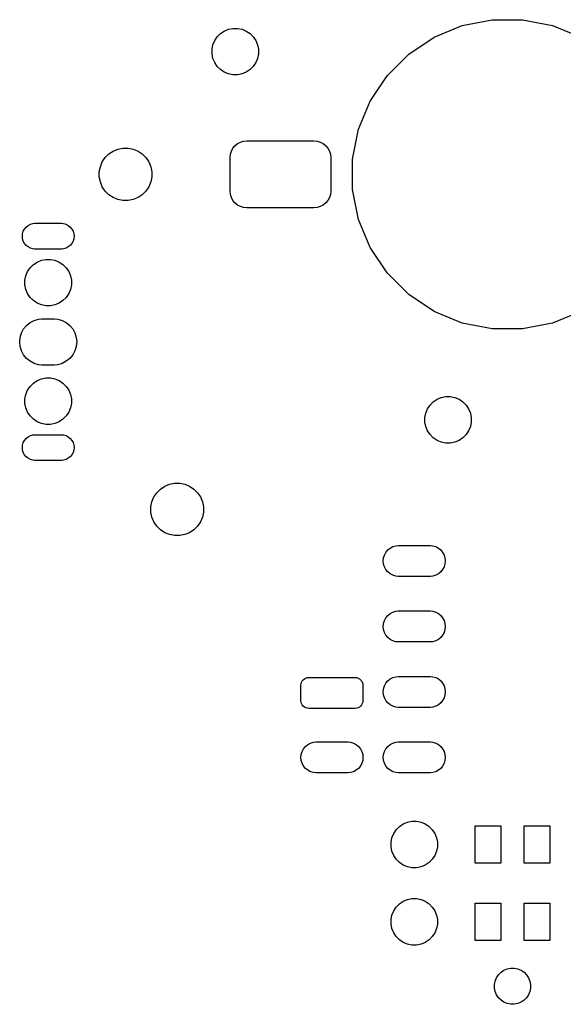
# Model space of a CAD drawing. Extents: x 5.09 to 6.74, y -5.6 to -2.91.
# Tile 1 of 3: x 5.09 to 5.92, y -5.6 to -4.09. Entities that reach past the tile are written whole.
import ezdxf

# ---------------------------------------------------------------- set-up
doc = ezdxf.new("R2010")
doc.units = 0
doc.header["$MEASUREMENT"] = 0
doc.layers.add('BLACK', color=7, linetype='CONTINUOUS')

msp = doc.modelspace()

# ---------------------------------------------------------------- linework, layer by layer
at = {"layer": 'BLACK', "linetype": 'CONTINUOUS'}
for p, q in [((5.72669, -4.12137), (5.76968, -4.10357)), ((5.76968, -4.10357), (5.81532, -4.09449)), ((5.81532, -4.09449), (5.86185, -4.09449)), ((5.86185, -4.09449), (5.90749, -4.10357)), ((5.90749, -4.10357), (5.95048, -4.12137)), ((5.39187, -4.12644), (5.39575, -4.12064)), ((5.39575, -4.12064), (5.40068, -4.11571)), ((5.40068, -4.11571), (5.40648, -4.11183)), ((5.40648, -4.11183), (5.41293, -4.10916)), ((5.41293, -4.10916), (5.41978, -4.1078)), ((5.41978, -4.1078), (5.42676, -4.1078)), ((5.42676, -4.1078), (5.4336, -4.10916)), ((5.4336, -4.10916), (5.44005, -4.11183)), ((5.44005, -4.11183), (5.44585, -4.11571)), ((5.44585, -4.11571), (5.45079, -4.12064)), ((5.45079, -4.12064), (5.45467, -4.12644)), ((5.38783, -4.13974), (5.3892, -4.13289)), ((5.3892, -4.13289), (5.39187, -4.12644)), ((5.45467, -4.12644), (5.45734, -4.13289)), ((5.45734, -4.13289), (5.4587, -4.13974)), ((5.688, -4.14722), (5.72669, -4.12137)), ((5.38783, -4.14672), (5.38783, -4.13974)), ((5.3892, -4.15356), (5.38783, -4.14672)), ((5.4587, -4.14672), (5.45734, -4.15356)), ((5.4587, -4.13974), (5.4587, -4.14672)), ((5.6551, -4.18013), (5.688, -4.14722)), ((5.39187, -4.16001), (5.3892, -4.15356)), ((5.39575, -4.16582), (5.39187, -4.16001)), ((5.40068, -4.17075), (5.39575, -4.16582)), ((5.45079, -4.16582), (5.44585, -4.17075)), ((5.45467, -4.16001), (5.45079, -4.16582)), ((5.45734, -4.15356), (5.45467, -4.16001)), ((5.40648, -4.17463), (5.40068, -4.17075)), ((5.41293, -4.1773), (5.40648, -4.17463)), ((5.41978, -4.17866), (5.41293, -4.1773)), ((5.42676, -4.17866), (5.41978, -4.17866)), ((5.4336, -4.1773), (5.42676, -4.17866)), ((5.44005, -4.17463), (5.4336, -4.1773)), ((5.44585, -4.17075), (5.44005, -4.17463)), ((5.62925, -4.21882), (5.6551, -4.18013)), ((5.61144, -4.26181), (5.62925, -4.21882)), ((5.60236, -4.30744), (5.61144, -4.26181)), ((5.42285, -4.28702), (5.42673, -4.28384)), ((5.42673, -4.28384), (5.43115, -4.28148)), ((5.43115, -4.28148), (5.43595, -4.28002)), ((5.43595, -4.28002), (5.44094, -4.27953)), ((5.44094, -4.27953), (5.54331, -4.27953)), ((5.54331, -4.27953), (5.5483, -4.28002)), ((5.5483, -4.28002), (5.5531, -4.28148)), ((5.5531, -4.28148), (5.55752, -4.28384)), ((5.55752, -4.28384), (5.5614, -4.28702)), ((5.22477, -4.30516), (5.23036, -4.29958)), ((5.23036, -4.29958), (5.23692, -4.29519)), ((5.23692, -4.29519), (5.24421, -4.29217)), ((5.24421, -4.29217), (5.25196, -4.29063)), ((5.25196, -4.29063), (5.25985, -4.29063)), ((5.25985, -4.29063), (5.2676, -4.29217)), ((5.2676, -4.29217), (5.27489, -4.29519)), ((5.27489, -4.29519), (5.28145, -4.29958)), ((5.28145, -4.29958), (5.28704, -4.30516)), ((5.41535, -4.30512), (5.41585, -4.30013)), ((5.41585, -4.30013), (5.4173, -4.29533)), ((5.4173, -4.29533), (5.41967, -4.2909)), ((5.41967, -4.2909), (5.42285, -4.28702)), ((5.5614, -4.28702), (5.56458, -4.2909)), ((5.56458, -4.2909), (5.56695, -4.29533)), ((5.56695, -4.29533), (5.56841, -4.30013)), ((5.56841, -4.30013), (5.5689, -4.30512)), ((5.21737, -4.31902), (5.22039, -4.31172)), ((5.22039, -4.31172), (5.22477, -4.30516)), ((5.28704, -4.30516), (5.29142, -4.31172)), ((5.29142, -4.31172), (5.29444, -4.31902)), ((5.41535, -4.3563), (5.41535, -4.30512)), ((5.5689, -4.30512), (5.5689, -4.3563)), ((5.60236, -4.35397), (5.60236, -4.30744)), ((5.21583, -4.32676), (5.21737, -4.31902)), ((5.21583, -4.33466), (5.21583, -4.32676)), ((5.29444, -4.31902), (5.29598, -4.32676)), ((5.29598, -4.32676), (5.29598, -4.33466)), ((5.21737, -4.3424), (5.21583, -4.33466)), ((5.22039, -4.34969), (5.21737, -4.3424)), ((5.29444, -4.3424), (5.29142, -4.34969)), ((5.29598, -4.33466), (5.29444, -4.3424)), ((5.22477, -4.35626), (5.22039, -4.34969)), ((5.23036, -4.36184), (5.22477, -4.35626)), ((5.28704, -4.35626), (5.28145, -4.36184)), ((5.29142, -4.34969), (5.28704, -4.35626)), ((5.41585, -4.36129), (5.41535, -4.3563)), ((5.4173, -4.36609), (5.41585, -4.36129)), ((5.56841, -4.36129), (5.56695, -4.36609)), ((5.5689, -4.3563), (5.56841, -4.36129)), ((5.61144, -4.39961), (5.60236, -4.35397)), ((5.23692, -4.36623), (5.23036, -4.36184)), ((5.24421, -4.36925), (5.23692, -4.36623)), ((5.25196, -4.37079), (5.24421, -4.36925)), ((5.25985, -4.37079), (5.25196, -4.37079)), ((5.2676, -4.36925), (5.25985, -4.37079)), ((5.27489, -4.36623), (5.2676, -4.36925)), ((5.28145, -4.36184), (5.27489, -4.36623)), ((5.41967, -4.37052), (5.4173, -4.36609)), ((5.42285, -4.37439), (5.41967, -4.37052)), ((5.42673, -4.37758), (5.42285, -4.37439)), ((5.5614, -4.37439), (5.55752, -4.37758)), ((5.56458, -4.37052), (5.5614, -4.37439)), ((5.56695, -4.36609), (5.56458, -4.37052)), ((5.43115, -4.37994), (5.42673, -4.37758)), ((5.43595, -4.3814), (5.43115, -4.37994)), ((5.44094, -4.38189), (5.43595, -4.3814)), ((5.54331, -4.38189), (5.44094, -4.38189)), ((5.5483, -4.3814), (5.54331, -4.38189)), ((5.5531, -4.37994), (5.5483, -4.3814)), ((5.55752, -4.37758), (5.5531, -4.37994)), ((5.11054, -4.40692), (5.11425, -4.4058)), ((5.11425, -4.4058), (5.11714, -4.40551)), ((5.11714, -4.40551), (5.15845, -4.40551)), ((5.15845, -4.40551), (5.16134, -4.4058)), ((5.16134, -4.4058), (5.16505, -4.40692)), ((5.62925, -4.4426), (5.61144, -4.39961)), ((5.09833, -4.4252), (5.09871, -4.42134)), ((5.09871, -4.42134), (5.09984, -4.41763)), ((5.09984, -4.41763), (5.10166, -4.41421)), ((5.10166, -4.41421), (5.10412, -4.41121)), ((5.10412, -4.41121), (5.10712, -4.40875)), ((5.10712, -4.40875), (5.11054, -4.40692)), ((5.16505, -4.40692), (5.16847, -4.40875)), ((5.16847, -4.40875), (5.17147, -4.41121)), ((5.17147, -4.41121), (5.17393, -4.41421)), ((5.17393, -4.41421), (5.17575, -4.41763)), ((5.17575, -4.41763), (5.17688, -4.42134)), ((5.17688, -4.42134), (5.17726, -4.4252)), ((5.09871, -4.42906), (5.09833, -4.4252)), ((5.09984, -4.43277), (5.09871, -4.42906)), ((5.10166, -4.43619), (5.09984, -4.43277)), ((5.10412, -4.43918), (5.10166, -4.43619)), ((5.17393, -4.43619), (5.17147, -4.43918)), ((5.17575, -4.43277), (5.17393, -4.43619)), ((5.17688, -4.42906), (5.17575, -4.43277)), ((5.17726, -4.4252), (5.17688, -4.42906)), ((5.10712, -4.44164), (5.10412, -4.43918)), ((5.11054, -4.44347), (5.10712, -4.44164)), ((5.11425, -4.4446), (5.11054, -4.44347)), ((5.11714, -4.44488), (5.11425, -4.4446)), ((5.15845, -4.44488), (5.11714, -4.44488)), ((5.16134, -4.4446), (5.15845, -4.44488)), ((5.16505, -4.44347), (5.16134, -4.4446)), ((5.16847, -4.44164), (5.16505, -4.44347)), ((5.17147, -4.43918), (5.16847, -4.44164)), ((5.6551, -4.48129), (5.62925, -4.4426)), ((5.11521, -4.46854), (5.12101, -4.46466)), ((5.12101, -4.46466), (5.12746, -4.46199)), ((5.12746, -4.46199), (5.13431, -4.46063)), ((5.13431, -4.46063), (5.14129, -4.46063)), ((5.14129, -4.46063), (5.14813, -4.46199)), ((5.14813, -4.46199), (5.15458, -4.46466)), ((5.15458, -4.46466), (5.16038, -4.46854)), ((5.10372, -4.48573), (5.10639, -4.47928)), ((5.10639, -4.47928), (5.11027, -4.47348)), ((5.11027, -4.47348), (5.11521, -4.46854)), ((5.16038, -4.46854), (5.16532, -4.47348)), ((5.16532, -4.47348), (5.1692, -4.47928)), ((5.1692, -4.47928), (5.17187, -4.48573)), ((5.688, -4.51419), (5.6551, -4.48129)), ((5.10236, -4.49257), (5.10372, -4.48573)), ((5.10236, -4.49955), (5.10236, -4.49257)), ((5.17187, -4.48573), (5.17323, -4.49257)), ((5.17323, -4.49257), (5.17323, -4.49955)), ((5.10372, -4.5064), (5.10236, -4.49955)), ((5.10639, -4.51285), (5.10372, -4.5064)), ((5.17187, -4.5064), (5.1692, -4.51285)), ((5.17323, -4.49955), (5.17187, -4.5064)), ((5.11027, -4.51865), (5.10639, -4.51285)), ((5.11521, -4.52359), (5.11027, -4.51865)), ((5.12101, -4.52746), (5.11521, -4.52359)), ((5.16038, -4.52359), (5.15458, -4.52746)), ((5.16532, -4.51865), (5.16038, -4.52359)), ((5.1692, -4.51285), (5.16532, -4.51865)), ((5.72669, -4.54004), (5.688, -4.51419)), ((5.12746, -4.53013), (5.12101, -4.52746)), ((5.13431, -4.5315), (5.12746, -4.53013)), ((5.14129, -4.5315), (5.13431, -4.5315)), ((5.14813, -4.53013), (5.14129, -4.5315)), ((5.15458, -4.52746), (5.14813, -4.53013)), ((5.76968, -4.55785), (5.72669, -4.54004)), ((5.95048, -4.54004), (5.90749, -4.55785)), ((5.11014, -4.55701), (5.1163, -4.55372)), ((5.1163, -4.55372), (5.12298, -4.55169)), ((5.12298, -4.55169), (5.12818, -4.55118)), ((5.12818, -4.55118), (5.14741, -4.55118)), ((5.14741, -4.55118), (5.15262, -4.55169)), ((5.15262, -4.55169), (5.15929, -4.55372)), ((5.15929, -4.55372), (5.16545, -4.55701)), ((5.09703, -4.57299), (5.10032, -4.56683)), ((5.10032, -4.56683), (5.10475, -4.56144)), ((5.10475, -4.56144), (5.11014, -4.55701)), ((5.16545, -4.55701), (5.17085, -4.56144)), ((5.17085, -4.56144), (5.17527, -4.56683)), ((5.17527, -4.56683), (5.17856, -4.57299)), ((5.81532, -4.56693), (5.76968, -4.55785)), ((5.86185, -4.56693), (5.81532, -4.56693)), ((5.90749, -4.55785), (5.86185, -4.56693)), ((5.09432, -4.58661), (5.095, -4.57967)), ((5.095, -4.59356), (5.09432, -4.58661)), ((5.095, -4.57967), (5.09703, -4.57299)), ((5.17856, -4.57299), (5.18059, -4.57967)), ((5.18059, -4.57967), (5.18127, -4.58661)), ((5.18127, -4.58661), (5.18059, -4.59356)), ((5.09703, -4.60024), (5.095, -4.59356)), ((5.10032, -4.60639), (5.09703, -4.60024)), ((5.17856, -4.60024), (5.17527, -4.60639)), ((5.18059, -4.59356), (5.17856, -4.60024)), ((5.10475, -4.61179), (5.10032, -4.60639)), ((5.11014, -4.61622), (5.10475, -4.61179)), ((5.1163, -4.61951), (5.11014, -4.61622)), ((5.16545, -4.61622), (5.15929, -4.61951)), ((5.17085, -4.61179), (5.16545, -4.61622)), ((5.17527, -4.60639), (5.17085, -4.61179)), ((5.12298, -4.62153), (5.1163, -4.61951)), ((5.12818, -4.62205), (5.12298, -4.62153)), ((5.14741, -4.62205), (5.12818, -4.62205)), ((5.15262, -4.62153), (5.14741, -4.62205)), ((5.15929, -4.61951), (5.15262, -4.62153)), ((5.11521, -4.64964), (5.12101, -4.64576)), ((5.12101, -4.64576), (5.12746, -4.64309)), ((5.12746, -4.64309), (5.13431, -4.64173)), ((5.13431, -4.64173), (5.14129, -4.64173)), ((5.14129, -4.64173), (5.14813, -4.64309)), ((5.14813, -4.64309), (5.15458, -4.64576)), ((5.15458, -4.64576), (5.16038, -4.64964)), ((5.10372, -4.66683), (5.10639, -4.66038)), ((5.10639, -4.66038), (5.11027, -4.65458)), ((5.11027, -4.65458), (5.11521, -4.64964)), ((5.16038, -4.64964), (5.16532, -4.65458)), ((5.16532, -4.65458), (5.1692, -4.66038)), ((5.1692, -4.66038), (5.17187, -4.66683)), ((5.10236, -4.67368), (5.10372, -4.66683)), ((5.10236, -4.68066), (5.10236, -4.67368)), ((5.17187, -4.66683), (5.17323, -4.67368)), ((5.17323, -4.67368), (5.17323, -4.68066)), ((5.72544, -4.67819), (5.73125, -4.67431)), ((5.73125, -4.67431), (5.7377, -4.67164)), ((5.7377, -4.67164), (5.74454, -4.67028)), ((5.74454, -4.67028), (5.75152, -4.67028)), ((5.75152, -4.67028), (5.75837, -4.67164)), ((5.75837, -4.67164), (5.76482, -4.67431)), ((5.76482, -4.67431), (5.77062, -4.67819)), ((5.10372, -4.6875), (5.10236, -4.68066)), ((5.10639, -4.69395), (5.10372, -4.6875)), ((5.17187, -4.6875), (5.1692, -4.69395)), ((5.17323, -4.68066), (5.17187, -4.6875)), ((5.71396, -4.69537), (5.71663, -4.68892)), ((5.71663, -4.68892), (5.72051, -4.68312)), ((5.72051, -4.68312), (5.72544, -4.67819)), ((5.77062, -4.67819), (5.77555, -4.68312)), ((5.77555, -4.68312), (5.77943, -4.68892)), ((5.77943, -4.68892), (5.7821, -4.69537)), ((5.11027, -4.69975), (5.10639, -4.69395)), ((5.11521, -4.70469), (5.11027, -4.69975)), ((5.12101, -4.70857), (5.11521, -4.70469)), ((5.16038, -4.70469), (5.15458, -4.70857)), ((5.16532, -4.69975), (5.16038, -4.70469)), ((5.1692, -4.69395), (5.16532, -4.69975)), ((5.7126, -4.70222), (5.71396, -4.69537)), ((5.7126, -4.7092), (5.7126, -4.70222)), ((5.7821, -4.69537), (5.78346, -4.70222)), ((5.78346, -4.70222), (5.78346, -4.7092)), ((5.12746, -4.71124), (5.12101, -4.70857)), ((5.13431, -4.7126), (5.12746, -4.71124)), ((5.14129, -4.7126), (5.13431, -4.7126)), ((5.14813, -4.71124), (5.14129, -4.7126)), ((5.15458, -4.70857), (5.14813, -4.71124)), ((5.71396, -4.71604), (5.7126, -4.7092)), ((5.71663, -4.72249), (5.71396, -4.71604)), ((5.7821, -4.71604), (5.77943, -4.72249)), ((5.78346, -4.7092), (5.7821, -4.71604)), ((5.09984, -4.74046), (5.10166, -4.73704)), ((5.10166, -4.73704), (5.10412, -4.73404)), ((5.10412, -4.73404), (5.10712, -4.73158)), ((5.10712, -4.73158), (5.11054, -4.72976)), ((5.11054, -4.72976), (5.11425, -4.72863)), ((5.11425, -4.72863), (5.11714, -4.72835)), ((5.11714, -4.72835), (5.15845, -4.72835)), ((5.15845, -4.72835), (5.16134, -4.72863)), ((5.16134, -4.72863), (5.16505, -4.72976)), ((5.16505, -4.72976), (5.16847, -4.73158)), ((5.16847, -4.73158), (5.17147, -4.73404)), ((5.17147, -4.73404), (5.17393, -4.73704)), ((5.17393, -4.73704), (5.17575, -4.74046)), ((5.72051, -4.7283), (5.71663, -4.72249)), ((5.72544, -4.73323), (5.72051, -4.7283)), ((5.73125, -4.73711), (5.72544, -4.73323)), ((5.7377, -4.73978), (5.73125, -4.73711)), ((5.76482, -4.73711), (5.75837, -4.73978)), ((5.77062, -4.73323), (5.76482, -4.73711)), ((5.77555, -4.7283), (5.77062, -4.73323)), ((5.77943, -4.72249), (5.77555, -4.7283)), ((5.09833, -4.74803), (5.09871, -4.74417)), ((5.09871, -4.75189), (5.09833, -4.74803)), ((5.09871, -4.74417), (5.09984, -4.74046)), ((5.09984, -4.7556), (5.09871, -4.75189)), ((5.17575, -4.74046), (5.17688, -4.74417)), ((5.17688, -4.75189), (5.17575, -4.7556)), ((5.17688, -4.74417), (5.17726, -4.74803)), ((5.17726, -4.74803), (5.17688, -4.75189)), ((5.74454, -4.74114), (5.7377, -4.73978)), ((5.75152, -4.74114), (5.74454, -4.74114)), ((5.75837, -4.73978), (5.75152, -4.74114)), ((5.10166, -4.75902), (5.09984, -4.7556)), ((5.10412, -4.76202), (5.10166, -4.75902)), ((5.10712, -4.76448), (5.10412, -4.76202)), ((5.11054, -4.76631), (5.10712, -4.76448)), ((5.11425, -4.76743), (5.11054, -4.76631)), ((5.11714, -4.76772), (5.11425, -4.76743)), ((5.16134, -4.76743), (5.15845, -4.76772)), ((5.16505, -4.76631), (5.16134, -4.76743)), ((5.16847, -4.76448), (5.16505, -4.76631)), ((5.17147, -4.76202), (5.16847, -4.76448)), ((5.17393, -4.75902), (5.17147, -4.76202)), ((5.17575, -4.7556), (5.17393, -4.75902)), ((5.15845, -4.76772), (5.11714, -4.76772)), ((5.30351, -4.81697), (5.3091, -4.81139)), ((5.3091, -4.81139), (5.31566, -4.807)), ((5.31566, -4.807), (5.32296, -4.80398)), ((5.32296, -4.80398), (5.3307, -4.80244)), ((5.3307, -4.80244), (5.33859, -4.80244)), ((5.33859, -4.80244), (5.34634, -4.80398)), ((5.34634, -4.80398), (5.35363, -4.807)), ((5.35363, -4.807), (5.36019, -4.81139)), ((5.36019, -4.81139), (5.36578, -4.81697)), ((5.29611, -4.83083), (5.29913, -4.82354)), ((5.29913, -4.82354), (5.30351, -4.81697)), ((5.36578, -4.81697), (5.37016, -4.82354)), ((5.37016, -4.82354), (5.37318, -4.83083)), ((5.29457, -4.83857), (5.29611, -4.83083)), ((5.29457, -4.84647), (5.29457, -4.83857)), ((5.37318, -4.83083), (5.37472, -4.83857)), ((5.37472, -4.83857), (5.37472, -4.84647)), ((5.29611, -4.85421), (5.29457, -4.84647)), ((5.29913, -4.8615), (5.29611, -4.85421)), ((5.37318, -4.85421), (5.37016, -4.8615)), ((5.37472, -4.84647), (5.37318, -4.85421)), ((5.30351, -4.86807), (5.29913, -4.8615)), ((5.3091, -4.87365), (5.30351, -4.86807)), ((5.36578, -4.86807), (5.36019, -4.87365)), ((5.37016, -4.8615), (5.36578, -4.86807)), ((5.31566, -4.87804), (5.3091, -4.87365)), ((5.32296, -4.88106), (5.31566, -4.87804)), ((5.3307, -4.8826), (5.32296, -4.88106)), ((5.33859, -4.8826), (5.3307, -4.8826)), ((5.34634, -4.88106), (5.33859, -4.8826)), ((5.35363, -4.87804), (5.34634, -4.88106)), ((5.36019, -4.87365), (5.35363, -4.87804)), ((5.65605, -4.90448), (5.65965, -4.90152)), ((5.65965, -4.90152), (5.66375, -4.89933)), ((5.66375, -4.89933), (5.6682, -4.89798)), ((5.6682, -4.89798), (5.67167, -4.89764)), ((5.67167, -4.89764), (5.72124, -4.89764)), ((5.72124, -4.89764), (5.72471, -4.89798)), ((5.72471, -4.89798), (5.72916, -4.89933)), ((5.72916, -4.89933), (5.73327, -4.90152)), ((5.73327, -4.90152), (5.73686, -4.90448)), ((5.6491, -4.92126), (5.64955, -4.91663)), ((5.64955, -4.91663), (5.65091, -4.91218)), ((5.65091, -4.91218), (5.6531, -4.90807)), ((5.6531, -4.90807), (5.65605, -4.90448)), ((5.73686, -4.90448), (5.73981, -4.90807)), ((5.73981, -4.90807), (5.74201, -4.91218)), ((5.74201, -4.91218), (5.74336, -4.91663)), ((5.74336, -4.91663), (5.74382, -4.92126)), ((5.64955, -4.92589), (5.6491, -4.92126)), ((5.65091, -4.93034), (5.64955, -4.92589)), ((5.6531, -4.93445), (5.65091, -4.93034)), ((5.74201, -4.93034), (5.73981, -4.93445)), ((5.74336, -4.92589), (5.74201, -4.93034)), ((5.74382, -4.92126), (5.74336, -4.92589)), ((5.65605, -4.93804), (5.6531, -4.93445)), ((5.65965, -4.941), (5.65605, -4.93804)), ((5.66375, -4.94319), (5.65965, -4.941)), ((5.6682, -4.94454), (5.66375, -4.94319)), ((5.67167, -4.94488), (5.6682, -4.94454)), ((5.72124, -4.94488), (5.67167, -4.94488)), ((5.72471, -4.94454), (5.72124, -4.94488)), ((5.72916, -4.94319), (5.72471, -4.94454)), ((5.73327, -4.941), (5.72916, -4.94319)), ((5.73686, -4.93804), (5.73327, -4.941)), ((5.73981, -4.93445), (5.73686, -4.93804)), ((5.65091, -5.01218), (5.6531, -5.00807)), ((5.6531, -5.00807), (5.65605, -5.00448)), ((5.65605, -5.00448), (5.65965, -5.00152)), ((5.65965, -5.00152), (5.66375, -4.99933)), ((5.66375, -4.99933), (5.6682, -4.99798)), ((5.6682, -4.99798), (5.67167, -4.99764)), ((5.67167, -4.99764), (5.72124, -4.99764)), ((5.72124, -4.99764), (5.72471, -4.99798)), ((5.72471, -4.99798), (5.72916, -4.99933)), ((5.72916, -4.99933), (5.73327, -5.00152)), ((5.73327, -5.00152), (5.73686, -5.00448)), ((5.73686, -5.00448), (5.73981, -5.00807)), ((5.73981, -5.00807), (5.74201, -5.01218)), ((5.6491, -5.02126), (5.64955, -5.01663)), ((5.64955, -5.02589), (5.6491, -5.02126)), ((5.64955, -5.01663), (5.65091, -5.01218)), ((5.74201, -5.01218), (5.74336, -5.01663)), ((5.74336, -5.01663), (5.74382, -5.02126)), ((5.74382, -5.02126), (5.74336, -5.02589)), ((5.65091, -5.03034), (5.64955, -5.02589)), ((5.6531, -5.03445), (5.65091, -5.03034)), ((5.65605, -5.03804), (5.6531, -5.03445)), ((5.65965, -5.041), (5.65605, -5.03804)), ((5.73686, -5.03804), (5.73327, -5.041)), ((5.73981, -5.03445), (5.73686, -5.03804)), ((5.74201, -5.03034), (5.73981, -5.03445)), ((5.74336, -5.02589), (5.74201, -5.03034)), ((5.66375, -5.04319), (5.65965, -5.041)), ((5.6682, -5.04454), (5.66375, -5.04319)), ((5.67167, -5.04488), (5.6682, -5.04454)), ((5.72124, -5.04488), (5.67167, -5.04488)), ((5.72471, -5.04454), (5.72124, -5.04488)), ((5.72916, -5.04319), (5.72471, -5.04454)), ((5.73327, -5.041), (5.72916, -5.04319)), ((5.66375, -5.09933), (5.6682, -5.09798)), ((5.6682, -5.09798), (5.67167, -5.09764)), ((5.67167, -5.09764), (5.72124, -5.09764)), ((5.72124, -5.09764), (5.72471, -5.09798)), ((5.72471, -5.09798), (5.72916, -5.09933)), ((5.52362, -5.11102), (5.52385, -5.10872)), ((5.52362, -5.13465), (5.52362, -5.11102)), ((5.52385, -5.10872), (5.52452, -5.1065)), ((5.52452, -5.1065), (5.52561, -5.10446)), ((5.52561, -5.10446), (5.52708, -5.10267)), ((5.52708, -5.10267), (5.52887, -5.1012)), ((5.52887, -5.1012), (5.53091, -5.10011)), ((5.53091, -5.10011), (5.53313, -5.09944)), ((5.53313, -5.09944), (5.53543, -5.09921)), ((5.53543, -5.09921), (5.6063, -5.09921)), ((5.6063, -5.09921), (5.6086, -5.09944)), ((5.6086, -5.09944), (5.61082, -5.10011)), ((5.61082, -5.10011), (5.61286, -5.1012)), ((5.61286, -5.1012), (5.61465, -5.10267)), ((5.61465, -5.10267), (5.61612, -5.10446)), ((5.61612, -5.10446), (5.61721, -5.1065)), ((5.61721, -5.1065), (5.61788, -5.10872)), ((5.61788, -5.10872), (5.61811, -5.11102)), ((5.61811, -5.11102), (5.61811, -5.13465)), ((5.64955, -5.11663), (5.65091, -5.11218)), ((5.65091, -5.11218), (5.6531, -5.10807)), ((5.6531, -5.10807), (5.65605, -5.10448)), ((5.65605, -5.10448), (5.65965, -5.10152)), ((5.65965, -5.10152), (5.66375, -5.09933)), ((5.72916, -5.09933), (5.73327, -5.10152)), ((5.73327, -5.10152), (5.73686, -5.10448)), ((5.73686, -5.10448), (5.73981, -5.10807)), ((5.73981, -5.10807), (5.74201, -5.11218)), ((5.74201, -5.11218), (5.74336, -5.11663)), ((5.6491, -5.12126), (5.64955, -5.11663)), ((5.64955, -5.12589), (5.6491, -5.12126)), ((5.65091, -5.13034), (5.64955, -5.12589)), ((5.74336, -5.12589), (5.74201, -5.13034)), ((5.74336, -5.11663), (5.74382, -5.12126)), ((5.74382, -5.12126), (5.74336, -5.12589)), ((5.52385, -5.13695), (5.52362, -5.13465)), ((5.52452, -5.13917), (5.52385, -5.13695)), ((5.52561, -5.14121), (5.52452, -5.13917)), ((5.52708, -5.143), (5.52561, -5.14121)), ((5.52887, -5.14447), (5.52708, -5.143)), ((5.61465, -5.143), (5.61286, -5.14447)), ((5.61612, -5.14121), (5.61465, -5.143)), ((5.61721, -5.13917), (5.61612, -5.14121)), ((5.61788, -5.13695), (5.61721, -5.13917)), ((5.61811, -5.13465), (5.61788, -5.13695)), ((5.6531, -5.13445), (5.65091, -5.13034)), ((5.65605, -5.13804), (5.6531, -5.13445)), ((5.65965, -5.141), (5.65605, -5.13804)), ((5.66375, -5.14319), (5.65965, -5.141)), ((5.6682, -5.14454), (5.66375, -5.14319)), ((5.72916, -5.14319), (5.72471, -5.14454)), ((5.73327, -5.141), (5.72916, -5.14319)), ((5.73686, -5.13804), (5.73327, -5.141)), ((5.73981, -5.13445), (5.73686, -5.13804)), ((5.74201, -5.13034), (5.73981, -5.13445)), ((5.53091, -5.14556), (5.52887, -5.14447)), ((5.53313, -5.14623), (5.53091, -5.14556)), ((5.53543, -5.14646), (5.53313, -5.14623)), ((5.6063, -5.14646), (5.53543, -5.14646)), ((5.6086, -5.14623), (5.6063, -5.14646)), ((5.61082, -5.14556), (5.6086, -5.14623)), ((5.61286, -5.14447), (5.61082, -5.14556)), ((5.67167, -5.14488), (5.6682, -5.14454)), ((5.72124, -5.14488), (5.67167, -5.14488)), ((5.72471, -5.14454), (5.72124, -5.14488)), ((5.53046, -5.20448), (5.53406, -5.20152)), ((5.53406, -5.20152), (5.53816, -5.19933)), ((5.53816, -5.19933), (5.54261, -5.19798)), ((5.54261, -5.19798), (5.54608, -5.19764)), ((5.54608, -5.19764), (5.59565, -5.19764)), ((5.59565, -5.19764), (5.59912, -5.19798)), ((5.59912, -5.19798), (5.60357, -5.19933)), ((5.60357, -5.19933), (5.60768, -5.20152)), ((5.60768, -5.20152), (5.61127, -5.20448)), ((5.65605, -5.20448), (5.65965, -5.20152)), ((5.65965, -5.20152), (5.66375, -5.19933)), ((5.66375, -5.19933), (5.6682, -5.19798)), ((5.6682, -5.19798), (5.67167, -5.19764)), ((5.67167, -5.19764), (5.72124, -5.19764)), ((5.72124, -5.19764), (5.72471, -5.19798)), ((5.72471, -5.19798), (5.72916, -5.19933)), ((5.72916, -5.19933), (5.73327, -5.20152)), ((5.73327, -5.20152), (5.73686, -5.20448)), ((5.52351, -5.22126), (5.52396, -5.21663)), ((5.52396, -5.21663), (5.52531, -5.21218)), ((5.52531, -5.21218), (5.52751, -5.20807)), ((5.52751, -5.20807), (5.53046, -5.20448)), ((5.61127, -5.20448), (5.61422, -5.20807)), ((5.61422, -5.20807), (5.61642, -5.21218)), ((5.61642, -5.21218), (5.61777, -5.21663)), ((5.61777, -5.21663), (5.61822, -5.22126)), ((5.6491, -5.22126), (5.64955, -5.21663)), ((5.64955, -5.21663), (5.65091, -5.21218)), ((5.65091, -5.21218), (5.6531, -5.20807)), ((5.6531, -5.20807), (5.65605, -5.20448)), ((5.73686, -5.20448), (5.73981, -5.20807)), ((5.73981, -5.20807), (5.74201, -5.21218)), ((5.74201, -5.21218), (5.74336, -5.21663)), ((5.74336, -5.21663), (5.74382, -5.22126)), ((5.52396, -5.22589), (5.52351, -5.22126)), ((5.52531, -5.23034), (5.52396, -5.22589)), ((5.52751, -5.23445), (5.52531, -5.23034)), ((5.61642, -5.23034), (5.61422, -5.23445)), ((5.61777, -5.22589), (5.61642, -5.23034)), ((5.61822, -5.22126), (5.61777, -5.22589)), ((5.64955, -5.22589), (5.6491, -5.22126)), ((5.65091, -5.23034), (5.64955, -5.22589)), ((5.6531, -5.23445), (5.65091, -5.23034)), ((5.74201, -5.23034), (5.73981, -5.23445)), ((5.74336, -5.22589), (5.74201, -5.23034)), ((5.74382, -5.22126), (5.74336, -5.22589)), ((5.53046, -5.23804), (5.52751, -5.23445)), ((5.53406, -5.241), (5.53046, -5.23804)), ((5.53816, -5.24319), (5.53406, -5.241)), ((5.54261, -5.24454), (5.53816, -5.24319)), ((5.54608, -5.24488), (5.54261, -5.24454)), ((5.59565, -5.24488), (5.54608, -5.24488)), ((5.59912, -5.24454), (5.59565, -5.24488)), ((5.60357, -5.24319), (5.59912, -5.24454)), ((5.60768, -5.241), (5.60357, -5.24319)), ((5.61127, -5.23804), (5.60768, -5.241)), ((5.61422, -5.23445), (5.61127, -5.23804)), ((5.65605, -5.23804), (5.6531, -5.23445)), ((5.65965, -5.241), (5.65605, -5.23804)), ((5.66375, -5.24319), (5.65965, -5.241)), ((5.6682, -5.24454), (5.66375, -5.24319)), ((5.67167, -5.24488), (5.6682, -5.24454)), ((5.72124, -5.24488), (5.67167, -5.24488)), ((5.72471, -5.24454), (5.72124, -5.24488)), ((5.72916, -5.24319), (5.72471, -5.24454)), ((5.73327, -5.241), (5.72916, -5.24319)), ((5.73686, -5.23804), (5.73327, -5.241)), ((5.73981, -5.23445), (5.73686, -5.23804)), ((5.67387, -5.32681), (5.67967, -5.32293)), ((5.67967, -5.32293), (5.68612, -5.32026)), ((5.68612, -5.32026), (5.69297, -5.3189)), ((5.69297, -5.3189), (5.69995, -5.3189)), ((5.69995, -5.3189), (5.70679, -5.32026)), ((5.70679, -5.32026), (5.71324, -5.32293)), ((5.71324, -5.32293), (5.71904, -5.32681)), ((5.66239, -5.344), (5.66506, -5.33755)), ((5.66506, -5.33755), (5.66893, -5.33174)), ((5.66893, -5.33174), (5.67387, -5.32681)), ((5.71904, -5.32681), (5.72398, -5.33174)), ((5.72398, -5.33174), (5.72786, -5.33755)), ((5.72786, -5.33755), (5.73053, -5.344)), ((5.78937, -5.38287), (5.78937, -5.32579)), ((5.78937, -5.32579), (5.82874, -5.32579)), ((5.82874, -5.32579), (5.82874, -5.38287)), ((5.86417, -5.38287), (5.86417, -5.32579)), ((5.86417, -5.32579), (5.90354, -5.32579)), ((5.90354, -5.32579), (5.90354, -5.38287)), ((5.66102, -5.35084), (5.66239, -5.344)), ((5.66102, -5.35782), (5.66102, -5.35084)), ((5.73053, -5.344), (5.73189, -5.35084)), ((5.73189, -5.35084), (5.73189, -5.35782)), ((5.66239, -5.36467), (5.66102, -5.35782)), ((5.66506, -5.37111), (5.66239, -5.36467)), ((5.73053, -5.36467), (5.72786, -5.37111)), ((5.73189, -5.35782), (5.73053, -5.36467)), ((5.66893, -5.37692), (5.66506, -5.37111)), ((5.67387, -5.38185), (5.66893, -5.37692)), ((5.67967, -5.38573), (5.67387, -5.38185)), ((5.71904, -5.38185), (5.71324, -5.38573)), ((5.72398, -5.37692), (5.71904, -5.38185)), ((5.72786, -5.37111), (5.72398, -5.37692)), ((5.82874, -5.38287), (5.78937, -5.38287)), ((5.90354, -5.38287), (5.86417, -5.38287)), ((5.68612, -5.3884), (5.67967, -5.38573)), ((5.69297, -5.38976), (5.68612, -5.3884)), ((5.69995, -5.38976), (5.69297, -5.38976)), ((5.70679, -5.3884), (5.69995, -5.38976)), ((5.71324, -5.38573), (5.70679, -5.3884)), ((5.67387, -5.44492), (5.67967, -5.44104)), ((5.67967, -5.44104), (5.68612, -5.43837)), ((5.68612, -5.43837), (5.69297, -5.43701)), ((5.69297, -5.43701), (5.69995, -5.43701)), ((5.69995, -5.43701), (5.70679, -5.43837)), ((5.70679, -5.43837), (5.71324, -5.44104)), ((5.71324, -5.44104), (5.71904, -5.44492)), ((5.78937, -5.50098), (5.78937, -5.4439)), ((5.78937, -5.4439), (5.82874, -5.4439)), ((5.82874, -5.4439), (5.82874, -5.50098)), ((5.86417, -5.50098), (5.86417, -5.4439)), ((5.86417, -5.4439), (5.90354, -5.4439)), ((5.90354, -5.4439), (5.90354, -5.50098)), ((5.66239, -5.46211), (5.66506, -5.45566)), ((5.66506, -5.45566), (5.66893, -5.44985)), ((5.66893, -5.44985), (5.67387, -5.44492)), ((5.71904, -5.44492), (5.72398, -5.44985)), ((5.72398, -5.44985), (5.72786, -5.45566)), ((5.72786, -5.45566), (5.73053, -5.46211)), ((5.66102, -5.46895), (5.66239, -5.46211)), ((5.66102, -5.47593), (5.66102, -5.46895)), ((5.73053, -5.46211), (5.73189, -5.46895)), ((5.73189, -5.46895), (5.73189, -5.47593)), ((5.66239, -5.48278), (5.66102, -5.47593)), ((5.66506, -5.48922), (5.66239, -5.48278)), ((5.66893, -5.49503), (5.66506, -5.48922)), ((5.72786, -5.48922), (5.72398, -5.49503)), ((5.73053, -5.48278), (5.72786, -5.48922)), ((5.73189, -5.47593), (5.73053, -5.48278)), ((5.67387, -5.49996), (5.66893, -5.49503)), ((5.67967, -5.50384), (5.67387, -5.49996)), ((5.68612, -5.50651), (5.67967, -5.50384)), ((5.71324, -5.50384), (5.70679, -5.50651)), ((5.71904, -5.49996), (5.71324, -5.50384)), ((5.72398, -5.49503), (5.71904, -5.49996)), ((5.82874, -5.50098), (5.78937, -5.50098)), ((5.90354, -5.50098), (5.86417, -5.50098)), ((5.69297, -5.50787), (5.68612, -5.50651)), ((5.69995, -5.50787), (5.69297, -5.50787)), ((5.70679, -5.50651), (5.69995, -5.50787)), ((5.82505, -5.5533), (5.82889, -5.54946)), ((5.82889, -5.54946), (5.8334, -5.54644)), ((5.8334, -5.54644), (5.83842, -5.54437)), ((5.83842, -5.54437), (5.84374, -5.54331)), ((5.84374, -5.54331), (5.84917, -5.54331)), ((5.84917, -5.54331), (5.8545, -5.54437)), ((5.8545, -5.54437), (5.85951, -5.54644)), ((5.85951, -5.54644), (5.86402, -5.54946)), ((5.86402, -5.54946), (5.86786, -5.5533)), ((5.8189, -5.56815), (5.81996, -5.56283)), ((5.81996, -5.56283), (5.82203, -5.55781)), ((5.82203, -5.55781), (5.82505, -5.5533)), ((5.86786, -5.5533), (5.87088, -5.55781)), ((5.87088, -5.55781), (5.87296, -5.56283)), ((5.87296, -5.56283), (5.87402, -5.56815)), ((5.8189, -5.57358), (5.8189, -5.56815)), ((5.81996, -5.5789), (5.8189, -5.57358)), ((5.82203, -5.58392), (5.81996, -5.5789)), ((5.87296, -5.5789), (5.87088, -5.58392)), ((5.87402, -5.57358), (5.87296, -5.5789)), ((5.87402, -5.56815), (5.87402, -5.57358)), ((5.82505, -5.58843), (5.82203, -5.58392)), ((5.82889, -5.59227), (5.82505, -5.58843)), ((5.8334, -5.59529), (5.82889, -5.59227)), ((5.86402, -5.59227), (5.85951, -5.59529)), ((5.86786, -5.58843), (5.86402, -5.59227)), ((5.87088, -5.58392), (5.86786, -5.58843)), ((5.83842, -5.59737), (5.8334, -5.59529)), ((5.84374, -5.59843), (5.83842, -5.59737)), ((5.84917, -5.59843), (5.84374, -5.59843)), ((5.8545, -5.59737), (5.84917, -5.59843)), ((5.85951, -5.59529), (5.8545, -5.59737))]:
    msp.add_line(p, q, dxfattribs=at)

doc.saveas('drawing.dxf')
